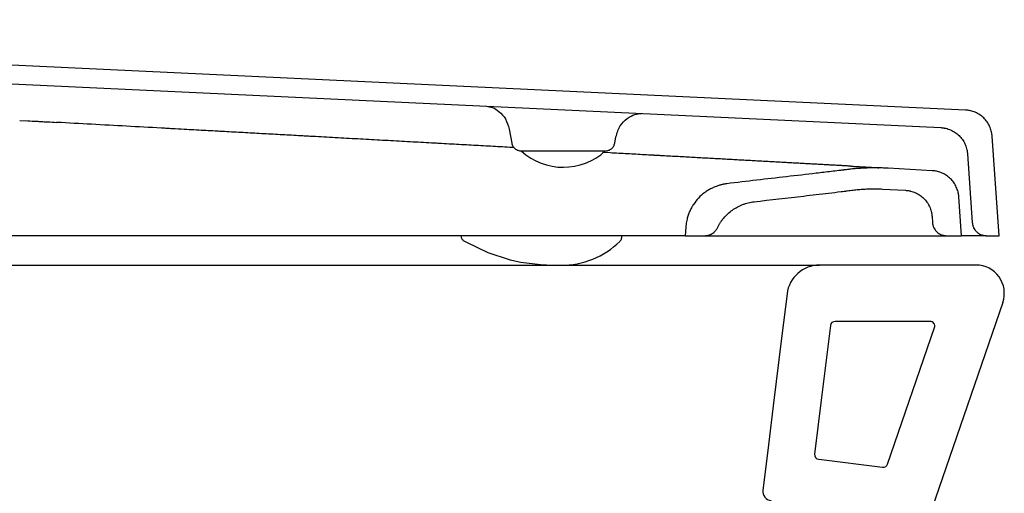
# Model space of a CAD drawing. Header units: millimetres. Extents: x 3783.817 to 3784.418, y 1722.737 to 1723.591.
# Tile 4 of 4: x 3784.208 to 3784.418, y 1723.078 to 1723.179. Entities that reach past the tile are written whole.
import ezdxf

# ---------------------------------------------------------------- set-up
doc = ezdxf.new("R2010")
doc.units = ezdxf.units.MM
doc.layers.add('SANINDUSA', color=3, linetype='Continuous')

msp = doc.modelspace()

# ---------------------------------------------------------------- linework, layer by layer
at = {"layer": 'SANINDUSA'}
for p, q in [((3784.409468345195, 1723.159981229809), (3784.001105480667, 1723.17923913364)), ((3784.009242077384, 1723.174850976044), (3784.404217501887, 1723.156224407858)), ((3784.207757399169, 1723.157778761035), (3784.20946133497, 1723.157685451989)), ((3784.215657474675, 1723.157344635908), (3784.215630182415, 1723.157346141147)), ((3784.31218314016, 1723.155906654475), (3784.312710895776, 1723.152913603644)), ((3784.334691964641, 1723.152913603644), (3784.334925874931, 1723.15424017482)), ((3784.416655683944, 1723.133175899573), (3784.415171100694, 1723.154406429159)), ((3784.313208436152, 1723.151964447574), (3784.312271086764, 1723.152016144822)), ((3784.314720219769, 1723.151265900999), (3784.332682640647, 1723.151265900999)), ((3784.333678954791, 1723.150835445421), (3784.332050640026, 1723.1509252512)), ((3784.409920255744, 1723.150649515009), (3784.410946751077, 1723.135966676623)), ((3784.39100701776, 1723.147673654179), (3784.391032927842, 1723.147672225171)), ((3784.402420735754, 1723.147044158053), (3784.392979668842, 1723.14756485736)), ((3784.391789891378, 1723.143123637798), (3784.396699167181, 1723.142852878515)), ((3784.40865581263, 1723.133175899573), (3784.408075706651, 1723.141471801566)), ((3784.402354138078, 1723.137280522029), (3784.402446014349, 1723.135966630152)), ((3784.349838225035, 1723.135025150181), (3784.349708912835, 1723.133175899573)), ((3784.356562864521, 1723.134862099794), (3784.35656721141, 1723.134862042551)), ((3784.349708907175, 1723.133175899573), (3784.063845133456, 1723.133175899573)), ((3784.349708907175, 1723.133175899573), (3784.353870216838, 1723.133175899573)), ((3784.353870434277, 1723.133175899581), (3784.405438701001, 1723.133175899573)), ((3784.405438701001, 1723.133175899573), (3784.408655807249, 1723.133175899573)), ((3784.413939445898, 1723.133175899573), (3784.41665567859, 1723.133175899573)), ((3784.045992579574, 1723.126909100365), (3784.378375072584, 1723.126909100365)), ((3784.411773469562, 1723.126909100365), (3784.378375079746, 1723.126909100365)), ((3784.367261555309, 1723.086834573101), (3784.366286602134, 1723.078894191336))]:
    msp.add_line(p, q, dxfattribs=at)
at = {"layer": 'SANINDUSA', "flags": 128}
for points in [[(3784.302486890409, 1723.132093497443), (3784.302909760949, 1723.131864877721), (3784.303025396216, 1723.131800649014), (3784.303052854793, 1723.131785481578), (3784.303066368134, 1723.131778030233), (3784.303067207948, 1723.131777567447), (3784.303067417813, 1723.131777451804), (3784.303067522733, 1723.131777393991), (3784.303067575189, 1723.131777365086), (3784.303067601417, 1723.131777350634), (3784.30306761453, 1723.131777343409), (3784.303067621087, 1723.131777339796), (3784.303067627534, 1723.131777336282), (3784.30764230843, 1723.129571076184), (3784.312353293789, 1723.128007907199), (3784.314631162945, 1723.127520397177), (3784.318874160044, 1723.127012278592), (3784.320155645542, 1723.126944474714), (3784.320924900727, 1723.126921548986), (3784.321709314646, 1723.126910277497), (3784.322251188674, 1723.126908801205), (3784.322403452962, 1723.126909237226), (3784.322482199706, 1723.126909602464), (3784.322502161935, 1723.126909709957), (3784.322512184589, 1723.126909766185), (3784.322514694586, 1723.126909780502), (3784.322515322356, 1723.126909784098), (3784.322515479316, 1723.126909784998), (3784.322515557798, 1723.126909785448), (3784.322515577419, 1723.12690978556), (3784.322515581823, 1723.126909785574), (3784.322527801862, 1723.126909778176), (3784.322788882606, 1723.126910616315), (3784.323200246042, 1723.126913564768)], [(3784.371427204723, 1723.120762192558), (3784.370340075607, 1723.111908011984), (3784.368498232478, 1723.096906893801), (3784.367261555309, 1723.086834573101)]]:
    msp.add_lwpolyline(points, dxfattribs=at)
for points in [[(3784.417446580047, 1723.118955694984), (3784.393976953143, 1723.050795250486), (3784.367261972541, 1722.973209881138), (3784.342519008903, 1722.901351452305, 0.09010934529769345), (3784.341437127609, 1722.894283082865), (3784.343055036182, 1722.83620961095), (3784.344438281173, 1722.78655936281), (3784.345764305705, 1722.73896481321)], [(3784.392886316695, 1723.084486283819), (3784.402905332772, 1723.11358353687, 0.5150341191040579), (3784.401959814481, 1723.114909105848), (3784.381668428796, 1723.114909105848, 0.3788661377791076), (3784.380675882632, 1723.114030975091), (3784.378720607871, 1723.098106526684), (3784.377308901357, 1723.086608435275, 0.4142111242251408), (3784.378179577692, 1723.085494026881), (3784.391818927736, 1723.083819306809)]]:
    msp.add_lwpolyline(points, format="xyb", dxfattribs=at)
at = {"layer": 'SANINDUSA'}
for centre, radius, start, end in [((3784.323695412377, 1723.161019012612), 0.01324676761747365, 227.6177109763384, 312.5815556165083), ((3784.323449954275, 1723.144452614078), 0.01754082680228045, 269.1843194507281, 314.4734662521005), ((3784.378375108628, 1723.119909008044), 0.007000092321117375, 90.00023642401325, 172.9992754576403), ((3784.411773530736, 1723.120909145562), 0.005999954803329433, 340.9994307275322, 90.00058415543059), ((3784.391940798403, 1723.084811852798), 0.001, 262.9999235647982, 340.9999500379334), ((3784.36827168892, 1723.078650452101), 0.001999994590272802, 172.9999651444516, 263.0000270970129)]:
    msp.add_arc(centre, radius, start, end, dxfattribs=at)
for points, knots in [([(3784.307325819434, 1723.160793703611), (3784.307730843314, 1723.16073347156), (3784.308553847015, 1723.160611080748), (3784.310086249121, 1723.159695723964), (3784.311526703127, 1723.158123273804), (3784.311962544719, 1723.156645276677), (3784.31218753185, 1723.155882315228)], [0, 0, 0, 0, 0.2339399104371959, 0.4753631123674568, 0.7291755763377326, 1, 1, 1, 1]), ([(3784.334926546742, 1723.154244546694), (3784.33517447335, 1723.155062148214), (3784.335653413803, 1723.15664157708), (3784.33727920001, 1723.158275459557), (3784.338997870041, 1723.159156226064), (3784.339909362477, 1723.159209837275), (3784.340355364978, 1723.159236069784)], [0, 0, 0, 0, 0.2738860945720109, 0.5290885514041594, 0.769578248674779, 1, 1, 1, 1]), ([(3784.41517110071, 1723.154406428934), (3784.415165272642, 1723.154478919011), (3784.415153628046, 1723.15462375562), (3784.415126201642, 1723.154839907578), (3784.415091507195, 1723.155054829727), (3784.415048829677, 1723.155268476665), (3784.41497320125, 1723.155586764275), (3784.414845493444, 1723.1560047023), (3784.414639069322, 1723.156509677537), (3784.414388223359, 1723.156993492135), (3784.413996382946, 1723.157605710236), (3784.413405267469, 1723.158300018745), (3784.412697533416, 1723.158876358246), (3784.412077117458, 1723.159254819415), (3784.41158698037, 1723.15949538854), (3784.411078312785, 1723.159690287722), (3784.410611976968, 1723.159821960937), (3784.410195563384, 1723.159905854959), (3784.40983329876, 1723.159957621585), (3784.409590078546, 1723.159973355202), (3784.409468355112, 1723.159981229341)], [0, 0, 0, 0, 0.02502138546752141, 0.04999322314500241, 0.07494852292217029, 0.09992036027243, 0.1249417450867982, 0.1875029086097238, 0.2500640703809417, 0.3124115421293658, 0.3747590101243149, 0.4998950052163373, 0.6243355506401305, 0.6870047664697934, 0.749673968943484, 0.8119370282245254, 0.8742000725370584, 0.9161594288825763, 0.9580406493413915, 1, 1, 1, 1]), ([(3784.20946133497, 1723.157685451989), (3784.210093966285, 1723.157650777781), (3784.211042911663, 1723.157598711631), (3784.21207093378, 1723.157542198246), (3784.212466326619, 1723.157520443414), (3784.212547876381, 1723.157515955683), (3784.212546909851, 1723.157516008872), (3784.212548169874, 1723.157515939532), (3784.21255005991, 1723.157515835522), (3784.212554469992, 1723.157515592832), (3784.212563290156, 1723.157515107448), (3784.212580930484, 1723.157514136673), (3784.212636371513, 1723.157511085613), (3784.213009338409, 1723.157490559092), (3784.214017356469, 1723.157435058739), (3784.214985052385, 1723.15738172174), (3784.215630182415, 1723.157346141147)], [0, 0, 0, 0, 0.1250000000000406, 0.187500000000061, 0.2031250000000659, 0.2031250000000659, 0.2036132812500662, 0.2036132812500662, 0.2041015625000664, 0.2050781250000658, 0.2070312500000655, 0.2109375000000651, 0.2187500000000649, 0.2500000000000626, 0.5000000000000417, 1, 1, 1, 1]), ([(3784.243431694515, 1723.155812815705), (3784.242601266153, 1723.155858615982), (3784.241355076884, 1723.155927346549), (3784.240056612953, 1723.1559989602), (3784.239563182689, 1723.156026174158), (3784.23947228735, 1723.156031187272), (3784.239433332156, 1723.156033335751), (3784.239413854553, 1723.156034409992), (3784.239402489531, 1723.156035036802), (3784.239383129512, 1723.156036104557), (3784.239218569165, 1723.156045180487), (3784.238744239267, 1723.15607134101), (3784.235801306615, 1723.156233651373), (3784.233012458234, 1723.156387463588), (3784.225574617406, 1723.156797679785), (3784.22061558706, 1723.15707118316), (3784.215657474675, 1723.157344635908)], [0, 0, 0, 0, 0.1250000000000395, 0.1875000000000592, 0.1953125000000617, 0.1992187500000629, 0.2011718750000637, 0.2011718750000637, 0.2021484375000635, 0.2021484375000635, 0.2031250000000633, 0.2187500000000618, 0.2500000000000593, 0.5000000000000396, 0.5000000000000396, 1, 1, 1, 1]), ([(3784.251430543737, 1723.155371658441), (3784.251099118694, 1723.155389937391), (3784.250601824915, 1723.155417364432), (3784.250021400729, 1723.15544937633), (3784.249731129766, 1723.155465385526), (3784.249585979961, 1723.155473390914), (3784.249513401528, 1723.155477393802), (3784.249477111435, 1723.155479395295), (3784.24945896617, 1723.155480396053), (3784.249451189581, 1723.155480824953), (3784.249446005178, 1723.155481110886), (3784.249442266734, 1723.155481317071), (3784.249440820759, 1723.15548139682)], [0, 0, 0, 0, 0.4999999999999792, 0.7499999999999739, 0.8749999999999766, 0.9374999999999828, 0.9687499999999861, 0.9843749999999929, 0.9921874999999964, 0.9960937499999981, 0.9960937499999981, 1, 1, 1, 1]), ([(3784.404217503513, 1723.156224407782), (3784.404290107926, 1723.156220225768), (3784.404435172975, 1723.156211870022), (3784.404651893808, 1723.156189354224), (3784.40486755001, 1723.156159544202), (3784.405082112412, 1723.156121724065), (3784.405402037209, 1723.156053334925), (3784.405822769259, 1723.155935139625), (3784.406332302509, 1723.155740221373), (3784.406821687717, 1723.155500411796), (3784.407442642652, 1723.155122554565), (3784.408150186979, 1723.154547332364), (3784.408742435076, 1723.153852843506), (3784.409134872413, 1723.153241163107), (3784.409386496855, 1723.15275660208), (3784.409592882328, 1723.152252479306), (3784.409735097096, 1723.15178924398), (3784.409828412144, 1723.151374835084), (3784.409888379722, 1723.151013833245), (3784.409909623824, 1723.150771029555), (3784.409920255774, 1723.150649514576)], [0, 0, 0, 0, 0.02502138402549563, 0.04999321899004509, 0.07494851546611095, 0.09992034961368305, 0.1249417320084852, 0.1875029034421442, 0.2500640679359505, 0.312411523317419, 0.3747589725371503, 0.4998949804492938, 0.624335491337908, 0.6870047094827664, 0.7496739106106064, 0.8119369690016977, 0.8742000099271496, 0.9161593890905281, 0.9580406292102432, 1, 1, 1, 1]), ([(3784.26964498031, 1723.154367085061), (3784.269241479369, 1723.154389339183), (3784.26863566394, 1723.154422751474), (3784.267927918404, 1723.154461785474), (3784.267573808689, 1723.154481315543), (3784.267396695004, 1723.154491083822), (3784.267308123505, 1723.154495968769), (3784.267263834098, 1723.154498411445), (3784.267241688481, 1723.154499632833), (3784.267232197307, 1723.154500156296), (3784.267225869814, 1723.154500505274), (3784.267221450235, 1723.154500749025), (3784.267219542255, 1723.154500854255)], [0, 0, 0, 0, 0.4999999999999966, 0.7500000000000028, 0.8750000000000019, 0.9375000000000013, 0.9687499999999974, 0.9843749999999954, 0.992187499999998, 0.996093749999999, 0.996093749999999, 1, 1, 1, 1]), ([(3784.297758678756, 1723.152816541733), (3784.297404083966, 1723.152836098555), (3784.296871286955, 1723.152865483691), (3784.296248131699, 1723.152899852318), (3784.295936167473, 1723.152917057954), (3784.295780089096, 1723.152925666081), (3784.295713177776, 1723.152929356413), (3784.29566856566, 1723.152931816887), (3784.295644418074, 1723.152933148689), (3784.29562394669, 1723.152934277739)], [0, 0, 0, 0, 0.500000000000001, 0.7500000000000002, 0.8750000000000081, 0.9375000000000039, 0.9687500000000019, 0.9687500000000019, 1, 1, 1, 1]), ([(3784.312710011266, 1723.152918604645), (3784.312774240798, 1723.152693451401), (3784.312902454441, 1723.152244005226), (3784.313380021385, 1723.151707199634), (3784.314002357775, 1723.151337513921), (3784.314481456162, 1723.151289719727), (3784.314720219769, 1723.151265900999)], [0, 0, 0, 0, 0.2518336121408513, 0.5027049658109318, 0.7521679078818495, 1, 1, 1, 1]), ([(3784.332682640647, 1723.151265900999), (3784.332921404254, 1723.151289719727), (3784.333400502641, 1723.151337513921), (3784.334022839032, 1723.151707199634), (3784.334500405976, 1723.152244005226), (3784.334628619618, 1723.152693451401), (3784.33469284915, 1723.152918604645)], [0, 0, 0, 0, 0.2478320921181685, 0.4972950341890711, 0.7481663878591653, 1, 1, 1, 1]), ([(3784.344482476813, 1723.150239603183), (3784.344199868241, 1723.150255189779), (3784.343774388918, 1723.150278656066), (3784.343275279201, 1723.15030618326), (3784.343025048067, 1723.150319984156), (3784.342899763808, 1723.150326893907), (3784.342837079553, 1723.150330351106), (3784.342810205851, 1723.150331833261), (3784.342792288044, 1723.150332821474), (3784.342782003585, 1723.150333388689), (3784.342774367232, 1723.150333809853)], [0, 0, 0, 0, 0.4999999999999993, 0.7499999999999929, 0.8749999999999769, 0.9374999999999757, 0.9687499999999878, 0.9843749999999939, 0.9843749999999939, 1, 1, 1, 1]), ([(3784.362953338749, 1723.149220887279), (3784.362716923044, 1723.149233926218), (3784.362360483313, 1723.149253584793), (3784.361941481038, 1723.149276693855), (3784.361731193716, 1723.149288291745), (3784.36162585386, 1723.149294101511), (3784.361580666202, 1723.149296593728), (3784.361550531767, 1723.14929825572), (3784.3615362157, 1723.149299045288), (3784.361520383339, 1723.149299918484)], [0, 0, 0, 0, 0.4999999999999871, 0.7499999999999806, 0.8749999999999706, 0.9374999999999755, 0.9687499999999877, 0.9687499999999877, 1, 1, 1, 1]), ([(3784.376722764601, 1723.148461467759), (3784.376541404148, 1723.148471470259), (3784.376267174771, 1723.148486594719), (3784.375943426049, 1723.1485044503), (3784.375780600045, 1723.148513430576), (3784.37569894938, 1723.148517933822), (3784.375663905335, 1723.148519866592), (3784.375640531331, 1723.148521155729), (3784.375629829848, 1723.148521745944), (3784.375617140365, 1723.148522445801)], [0, 0, 0, 0, 0.5000000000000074, 0.7500000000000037, 0.8749999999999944, 0.9375000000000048, 0.9687500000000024, 0.9687500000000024, 1, 1, 1, 1]), ([(3784.38402032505, 1723.147254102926), (3784.383893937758, 1723.147238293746), (3784.383767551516, 1723.147222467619), (3784.383577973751, 1723.147198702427), (3784.383509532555, 1723.147190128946), (3784.383377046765, 1723.147173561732), (3784.383045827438, 1723.14713220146), (3784.382184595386, 1723.147025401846), (3784.381389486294, 1723.146928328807), (3784.379799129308, 1723.146735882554), (3784.378738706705, 1723.146609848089), (3784.375557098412, 1723.146236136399), (3784.373435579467, 1723.145992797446), (3784.367071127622, 1723.145262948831), (3784.362828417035, 1723.144775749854), (3784.358588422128, 1723.144252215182)], [0, 0, 0, 0, 0.01562500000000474, 0.01562500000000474, 0.0234375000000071, 0.0234375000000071, 0.03125000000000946, 0.06250000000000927, 0.1250000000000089, 0.1250000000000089, 0.250000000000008, 0.250000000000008, 0.5000000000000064, 0.5000000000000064, 1, 1, 1, 1]), ([(3784.392979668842, 1723.14756485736), (3784.392766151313, 1723.147575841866), (3784.392339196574, 1723.147597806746), (3784.391698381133, 1723.147620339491), (3784.391057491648, 1723.14763523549), (3784.390416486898, 1723.147641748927), (3784.389775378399, 1723.147640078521), (3784.389134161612, 1723.147630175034), (3784.388332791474, 1723.147607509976), (3784.387371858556, 1723.147563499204), (3784.386252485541, 1723.147486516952), (3784.385134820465, 1723.147386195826), (3784.384391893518, 1723.147298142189), (3784.38402032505, 1723.147254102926)], [0, 0, 0, 0, 0.07145094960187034, 0.1428750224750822, 0.2142839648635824, 0.2856895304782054, 0.3571034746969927, 0.4285375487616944, 0.5000034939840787, 0.6250226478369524, 0.7499864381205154, 0.8749578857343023, 1, 1, 1, 1]), ([(3784.385062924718, 1723.148001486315), (3784.385172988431, 1723.147995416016), (3784.385393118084, 1723.147983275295), (3784.385606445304, 1723.147971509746), (3784.385713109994, 1723.147965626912)], [0, 0, 0, 0, 0.4999949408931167, 1, 1, 1, 1]), ([(3784.385713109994, 1723.147965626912), (3784.385818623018, 1723.147959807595), (3784.386029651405, 1723.147948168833), (3784.38623385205, 1723.147936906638), (3784.386335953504, 1723.147931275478)], [0, 0, 0, 0, 0.4999944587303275, 1, 1, 1, 1]), ([(3784.386335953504, 1723.147931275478), (3784.386436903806, 1723.147925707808), (3784.386638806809, 1723.147914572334), (3784.386833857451, 1723.147903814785), (3784.386931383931, 1723.147898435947)], [0, 0, 0, 0, 0.4999940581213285, 1, 1, 1, 1]), ([(3784.386931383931, 1723.147898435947), (3784.387027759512, 1723.147893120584), (3784.38722051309, 1723.147882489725), (3784.387406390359, 1723.147872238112), (3784.387499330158, 1723.147867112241)], [0, 0, 0, 0, 0.4999937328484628, 1, 1, 1, 1]), ([(3784.387499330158, 1723.147867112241), (3784.38759111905, 1723.147862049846), (3784.387774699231, 1723.147851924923), (3784.387951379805, 1723.147842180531), (3784.388039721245, 1723.147837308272)], [0, 0, 0, 0, 0.4999934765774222, 1, 1, 1, 1]), ([(3784.388039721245, 1723.147837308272), (3784.388126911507, 1723.147832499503), (3784.388301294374, 1723.147822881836), (3784.388468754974, 1723.14781364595), (3784.388552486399, 1723.147809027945)], [0, 0, 0, 0, 0.4999932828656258, 1, 1, 1, 1]), ([(3784.388552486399, 1723.147809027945), (3784.388649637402, 1723.147803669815), (3784.388843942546, 1723.147792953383), (3784.389028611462, 1723.147782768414), (3784.389120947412, 1723.147777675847)], [0, 0, 0, 0, 0.4999919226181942, 1, 1, 1, 1]), ([(3784.389120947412, 1723.147777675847), (3784.389211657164, 1723.147772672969), (3784.389393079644, 1723.147762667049), (3784.389564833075, 1723.147753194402), (3784.3896507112, 1723.147748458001)], [0, 0, 0, 0, 0.4999917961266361, 1, 1, 1, 1]), ([(3784.3896507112, 1723.147748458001), (3784.389734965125, 1723.147743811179), (3784.389903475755, 1723.147734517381), (3784.390062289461, 1723.147725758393), (3784.390141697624, 1723.147721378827)], [0, 0, 0, 0, 0.499991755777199, 0.9999999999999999, 0.9999999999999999, 0.9999999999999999, 0.9999999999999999]), ([(3784.390141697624, 1723.147721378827), (3784.390219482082, 1723.147717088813), (3784.390375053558, 1723.147708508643), (3784.390520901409, 1723.147700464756), (3784.390593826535, 1723.147696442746)], [0, 0, 0, 0, 0.4999917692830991, 0.9999999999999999, 0.9999999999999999, 0.9999999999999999, 0.9999999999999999]), ([(3784.390593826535, 1723.147696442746), (3784.390665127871, 1723.147692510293), (3784.390807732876, 1723.147684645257), (3784.390940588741, 1723.147677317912), (3784.39100701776, 1723.147673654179)], [0, 0, 0, 0, 0.4999918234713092, 0.9999999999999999, 0.9999999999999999, 0.9999999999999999, 0.9999999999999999]), ([(3784.408075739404, 1723.141471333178), (3784.408069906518, 1723.141543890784), (3784.408058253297, 1723.141688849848), (3784.408030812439, 1723.141905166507), (3784.407996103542, 1723.142120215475), (3784.407953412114, 1723.142333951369), (3784.407878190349, 1723.142650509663), (3784.40775172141, 1723.143065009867), (3784.407547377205, 1723.143566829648), (3784.407298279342, 1723.144049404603), (3784.406909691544, 1723.144658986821), (3784.406323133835, 1723.145351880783), (3784.405622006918, 1723.145927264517), (3784.405006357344, 1723.146306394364), (3784.404520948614, 1723.146547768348), (3784.404015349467, 1723.146744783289), (3784.403551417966, 1723.146878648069), (3784.403138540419, 1723.14696446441), (3784.402781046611, 1723.147018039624), (3784.402540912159, 1723.147035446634), (3784.402420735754, 1723.147044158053)], [0, 0, 0, 0, 0.02518127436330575, 0.05030835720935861, 0.07541445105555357, 0.1005328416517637, 0.1256967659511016, 0.1879680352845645, 0.250239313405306, 0.3129134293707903, 0.3755875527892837, 0.5000584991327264, 0.6251990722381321, 0.6875614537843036, 0.7499238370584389, 0.8124880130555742, 0.8750521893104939, 0.9167266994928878, 0.9583254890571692, 1, 1, 1, 1]), ([(3784.358588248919, 1723.144252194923), (3784.358493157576, 1723.144239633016), (3784.358303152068, 1723.14421453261), (3784.358019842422, 1723.144166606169), (3784.357738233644, 1723.144111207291), (3784.357458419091, 1723.144047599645), (3784.357180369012, 1723.143975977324), (3784.356720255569, 1723.143843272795), (3784.356086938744, 1723.143620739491), (3784.355301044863, 1723.143265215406), (3784.354548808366, 1723.14284386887), (3784.353598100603, 1723.142197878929), (3784.352519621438, 1723.141240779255), (3784.351621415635, 1723.140111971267), (3784.35102716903, 1723.139128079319), (3784.350646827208, 1723.138353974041), (3784.35033472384, 1723.137551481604), (3784.350119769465, 1723.136817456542), (3784.34997865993, 1723.136163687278), (3784.349887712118, 1723.13559680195), (3784.349854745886, 1723.135215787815), (3784.349838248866, 1723.135025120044)], [0, 0, 0, 0, 0.02088884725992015, 0.04173877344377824, 0.06256689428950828, 0.08339037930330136, 0.1042264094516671, 0.1250921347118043, 0.1876763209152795, 0.250221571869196, 0.3127313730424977, 0.375216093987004, 0.5002996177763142, 0.6251174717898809, 0.6877517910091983, 0.7503777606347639, 0.8127185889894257, 0.875062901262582, 0.9167299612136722, 0.9583298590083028, 0.9999999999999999, 0.9999999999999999, 0.9999999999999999, 0.9999999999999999]), ([(3784.364389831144, 1723.140418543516), (3784.367925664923, 1723.140835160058), (3784.371462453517, 1723.141235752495), (3784.376767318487, 1723.141847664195), (3784.378535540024, 1723.142053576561), (3784.38118742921, 1723.142370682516), (3784.382292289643, 1723.142504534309), (3784.383507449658, 1723.142654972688), (3784.383838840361, 1723.142696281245), (3784.384059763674, 1723.142723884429), (3784.384171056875, 1723.142737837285), (3784.384697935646, 1723.142803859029), (3784.385119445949, 1723.142856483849), (3784.385540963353, 1723.142908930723)], [0, 0, 0, 0, 0.500000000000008, 0.500000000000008, 0.75000000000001, 0.75000000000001, 0.875000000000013, 0.9062500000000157, 0.9218750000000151, 0.9218750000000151, 0.9375000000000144, 0.9375000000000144, 1, 1, 1, 1]), ([(3784.385540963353, 1723.142908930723), (3784.385729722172, 1723.142931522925), (3784.386107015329, 1723.142976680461), (3784.386673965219, 1723.143032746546), (3784.387241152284, 1723.143080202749), (3784.387808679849, 1723.143118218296), (3784.388376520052, 1723.143147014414), (3784.388944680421, 1723.14316653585), (3784.389513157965, 1723.143176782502), (3784.390081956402, 1723.143177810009), (3784.390651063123, 1723.143169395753), (3784.391220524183, 1723.14315237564), (3784.391600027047, 1723.143133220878), (3784.391789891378, 1723.143123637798)], [0, 0, 0, 0, 0.09108977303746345, 0.1820712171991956, 0.272968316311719, 0.3638051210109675, 0.4546057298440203, 0.5453942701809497, 0.636194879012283, 0.7270316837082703, 0.8179287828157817, 0.9089102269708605, 1, 1, 1, 1]), ([(3784.396699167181, 1723.142852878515), (3784.396771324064, 1723.142848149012), (3784.396915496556, 1723.142838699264), (3784.39713081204, 1723.142814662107), (3784.397345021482, 1723.142783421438), (3784.397558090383, 1723.142744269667), (3784.397875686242, 1723.142674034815), (3784.398293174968, 1723.142553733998), (3784.398799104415, 1723.142356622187), (3784.399285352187, 1723.142114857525), (3784.399901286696, 1723.141735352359), (3784.400603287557, 1723.141159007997), (3784.4011896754, 1723.140465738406), (3784.401577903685, 1723.139855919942), (3784.401826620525, 1723.139373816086), (3784.402031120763, 1723.138871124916), (3784.402171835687, 1723.138409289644), (3784.402263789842, 1723.137997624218), (3784.402322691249, 1723.137640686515), (3784.402343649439, 1723.137400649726), (3784.402354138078, 1723.137280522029)], [0, 0, 0, 0, 0.02501665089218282, 0.04998432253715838, 0.0749356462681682, 0.0999033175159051, 0.124919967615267, 0.1874599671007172, 0.2499999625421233, 0.312539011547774, 0.375078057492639, 0.5000283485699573, 0.6249815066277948, 0.6874242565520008, 0.749867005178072, 0.8124080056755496, 0.8749490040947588, 0.9166579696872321, 0.9582910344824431, 1, 1, 1, 1]), ([(3784.356567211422, 1723.134862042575), (3784.356613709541, 1723.134955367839), (3784.356706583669, 1723.135141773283), (3784.356856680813, 1723.135415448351), (3784.357014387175, 1723.135684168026), (3784.357180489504, 1723.135947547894), (3784.357354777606, 1723.136205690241), (3784.357537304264, 1723.136458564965), (3784.357728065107, 1723.136706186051), (3784.358124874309, 1723.137189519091), (3784.358775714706, 1723.137868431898), (3784.359750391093, 1723.138657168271), (3784.360815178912, 1723.139320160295), (3784.361766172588, 1723.139756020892), (3784.362553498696, 1723.140031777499), (3784.363155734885, 1723.140200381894), (3784.36376797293, 1723.140333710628), (3784.364182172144, 1723.140390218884), (3784.36438983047, 1723.140418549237)], [0, 0, 0, 0, 0.03126734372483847, 0.06245257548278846, 0.0935860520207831, 0.1246982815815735, 0.1558198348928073, 0.186981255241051, 0.2182129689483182, 0.2495451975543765, 0.3745136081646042, 0.4994320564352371, 0.6246301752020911, 0.7497142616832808, 0.8122691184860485, 0.8746712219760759, 0.9371665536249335, 1, 1, 1, 1]), ([(3784.402446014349, 1723.135966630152), (3784.402449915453, 1723.13591987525), (3784.402457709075, 1723.135826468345), (3784.402477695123, 1723.135687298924), (3784.402503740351, 1723.135549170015), (3784.402547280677, 1723.135366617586), (3784.40261762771, 1723.135142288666), (3784.402763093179, 1723.134796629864), (3784.403004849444, 1723.134391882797), (3784.403379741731, 1723.133969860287), (3784.40382742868, 1723.133624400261), (3784.404247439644, 1723.133411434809), (3784.404602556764, 1723.133290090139), (3784.404876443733, 1723.133224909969), (3784.405155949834, 1723.133183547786), (3784.405344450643, 1723.133178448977), (3784.405438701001, 1723.133175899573)], [0, 0, 0, 0, 0.03127953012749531, 0.06249021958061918, 0.09370089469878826, 0.1249803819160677, 0.1875948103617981, 0.2502091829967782, 0.3747532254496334, 0.4999824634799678, 0.6244402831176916, 0.7496677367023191, 0.8120104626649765, 0.8743531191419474, 0.9371765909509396, 1, 1, 1, 1]), ([(3784.410946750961, 1723.135966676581), (3784.410950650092, 1723.135919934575), (3784.41095843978, 1723.13582655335), (3784.410978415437, 1723.135687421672), (3784.411004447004, 1723.135549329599), (3784.41104796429, 1723.1353668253), (3784.411118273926, 1723.135142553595), (3784.41126366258, 1723.134796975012), (3784.411505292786, 1723.13439230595), (3784.411879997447, 1723.133970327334), (3784.412327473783, 1723.133624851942), (3784.412747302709, 1723.133411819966), (3784.413102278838, 1723.133290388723), (3784.413376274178, 1723.13322507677), (3784.413656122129, 1723.133183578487), (3784.413845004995, 1723.133178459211), (3784.413939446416, 1723.133175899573)], [0, 0, 0, 0, 0.03127048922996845, 0.06247221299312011, 0.09367394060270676, 0.1249444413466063, 0.1875405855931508, 0.2501367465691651, 0.3746454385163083, 0.4998384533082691, 0.6242603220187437, 0.7494524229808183, 0.8117762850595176, 0.8741001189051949, 0.9370500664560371, 1, 1, 1, 1]), ([(3784.353870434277, 1723.133175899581), (3784.35392636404, 1723.133176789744), (3784.354037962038, 1723.133178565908), (3784.354204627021, 1723.133193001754), (3784.354369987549, 1723.133216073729), (3784.354534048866, 1723.133248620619), (3784.354777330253, 1723.133311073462), (3784.355093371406, 1723.133425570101), (3784.355464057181, 1723.133622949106), (3784.355804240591, 1723.133869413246), (3784.356073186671, 1723.134129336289), (3784.35627992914, 1723.134381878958), (3784.356437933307, 1723.134613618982), (3784.356524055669, 1723.134779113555), (3784.356567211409, 1723.134862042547)], [0, 0, 0, 0, 0.05007206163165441, 0.09990998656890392, 0.1496696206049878, 0.19950754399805, 0.2495796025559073, 0.3744859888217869, 0.4993923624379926, 0.6244113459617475, 0.7494303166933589, 0.8330757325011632, 0.9163545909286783, 1, 1, 1, 1]), ([(3784.301896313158, 1723.133175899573), (3784.301898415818, 1723.133142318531), (3784.301900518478, 1723.133108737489), (3784.301902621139, 1723.133075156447), (3784.301908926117, 1723.132974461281), (3784.301921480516, 1723.132773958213), (3784.302047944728, 1723.132497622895), (3784.302232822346, 1723.132257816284), (3784.302402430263, 1723.13214812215), (3784.302486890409, 1723.132093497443)], [-0.08439235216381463, -0.08439235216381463, -0.08439235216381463, -0.08439235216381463, 0, 0, 0, 0.2530565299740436, 0.5038832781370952, 0.7529473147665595, 1, 1, 1, 1]), ([(3784.335738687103, 1723.131935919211), (3784.335810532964, 1723.132014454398), (3784.335954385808, 1723.132171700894), (3784.336104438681, 1723.132455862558), (3784.336203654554, 1723.132761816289), (3784.336215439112, 1723.132974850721), (3784.336221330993, 1723.133081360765), (3784.336223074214, 1723.133112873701), (3784.336224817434, 1723.133144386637), (3784.336226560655, 1723.133175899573)], [0, 0, 0, 0, 0.249591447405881, 0.4997426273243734, 0.7498881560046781, 1, 1, 1, 1.074000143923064, 1.074000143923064, 1.074000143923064, 1.074000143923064]), ([(3784.413939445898, 1723.133175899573), (3784.413821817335, 1723.133175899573), (3784.413586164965, 1723.133175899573), (3784.411874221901, 1723.133175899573), (3784.409830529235, 1723.133175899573), (3784.40865581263, 1723.133175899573)], [0, 0, 0, 0, 0.3373621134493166, 0.6758577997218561, 1, 1, 1, 1])]:
    msp.add_open_spline(points, degree=3, knots=knots, dxfattribs=at)
for points in [[(3784.245437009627, 1723.15570221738), (3784.244768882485, 1723.155739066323), (3784.244100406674, 1723.155775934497), (3784.243431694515, 1723.155812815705)], [(3784.247440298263, 1723.15559173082), (3784.246772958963, 1723.155628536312), (3784.246105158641, 1723.15566536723), (3784.245437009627, 1723.15570221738)], [(3784.249440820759, 1723.15548139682), (3784.248774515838, 1723.155518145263), (3784.248107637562, 1723.155554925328), (3784.247440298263, 1723.15559173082)], [(3784.253417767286, 1723.155262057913), (3784.252755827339, 1723.155298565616), (3784.252093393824, 1723.155335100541), (3784.251430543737, 1723.155371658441)], [(3784.255402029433, 1723.155152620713), (3784.254741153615, 1723.155189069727), (3784.254079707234, 1723.155225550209), (3784.253417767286, 1723.155262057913)], [(3784.257382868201, 1723.155043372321), (3784.256723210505, 1723.155079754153), (3784.25606290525, 1723.155116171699), (3784.255402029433, 1723.155152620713)], [(3784.259359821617, 1723.154934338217), (3784.258701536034, 1723.154970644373), (3784.258042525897, 1723.15500699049), (3784.257382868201, 1723.155043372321)], [(3784.261332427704, 1723.154825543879), (3784.260675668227, 1723.154861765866), (3784.260018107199, 1723.154898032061), (3784.259359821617, 1723.154934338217)], [(3784.26330022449, 1723.154717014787), (3784.262645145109, 1723.154753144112), (3784.261989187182, 1723.154789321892), (3784.261332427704, 1723.154825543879)], [(3784.265262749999, 1723.154608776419), (3784.264609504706, 1723.15464480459), (3784.263955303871, 1723.154680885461), (3784.26330022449, 1723.154717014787)], [(3784.267219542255, 1723.154500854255), (3784.266568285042, 1723.154536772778), (3784.265915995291, 1723.154572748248), (3784.265262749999, 1723.154608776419)], [(3784.272061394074, 1723.154233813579), (3784.271257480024, 1723.154278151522), (3784.270451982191, 1723.154322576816), (3784.26964498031, 1723.154367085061)], [(3784.274468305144, 1723.154101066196), (3784.273667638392, 1723.154145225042), (3784.272865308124, 1723.154189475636), (3784.272061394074, 1723.154233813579)], [(3784.276865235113, 1723.153968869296), (3784.27606797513, 1723.154012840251), (3784.275268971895, 1723.15405690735), (3784.274468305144, 1723.154101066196)], [(3784.279251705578, 1723.153837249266), (3784.27845801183, 1723.153881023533), (3784.277662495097, 1723.153924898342), (3784.276865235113, 1723.153968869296)], [(3784.281627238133, 1723.153706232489), (3784.280837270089, 1723.153749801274), (3784.280045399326, 1723.153793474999), (3784.279251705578, 1723.153837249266)], [(3784.283991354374, 1723.153575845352), (3784.283205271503, 1723.153619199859), (3784.282417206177, 1723.153662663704), (3784.281627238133, 1723.153706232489)], [(3784.286343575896, 1723.153446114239), (3784.285561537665, 1723.153489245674), (3784.284777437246, 1723.153532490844), (3784.283991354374, 1723.153575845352)], [(3784.288683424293, 1723.153317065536), (3784.287905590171, 1723.153359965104), (3784.287125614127, 1723.153402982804), (3784.286343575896, 1723.153446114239)], [(3784.291010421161, 1723.153188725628), (3784.290236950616, 1723.153231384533), (3784.289461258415, 1723.153274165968), (3784.288683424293, 1723.153317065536)], [(3784.293324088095, 1723.153061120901), (3784.292555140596, 1723.153103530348), (3784.291783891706, 1723.153146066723), (3784.291010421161, 1723.153188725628)], [(3784.29562394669, 1723.152934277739), (3784.294859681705, 1723.152976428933), (3784.294093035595, 1723.153018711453), (3784.293324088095, 1723.153061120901)], [(3784.299878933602, 1723.152699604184), (3784.299174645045, 1723.152738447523), (3784.298467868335, 1723.15277742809), (3784.297758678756, 1723.152816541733)], [(3784.301984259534, 1723.152583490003), (3784.301285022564, 1723.152622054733), (3784.30058322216, 1723.152660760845), (3784.299878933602, 1723.152699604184)], [(3784.304074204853, 1723.152468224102), (3784.303380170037, 1723.152506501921), (3784.302683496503, 1723.152544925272), (3784.301984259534, 1723.152583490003)], [(3784.306148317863, 1723.152353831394), (3784.305459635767, 1723.152391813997), (3784.304768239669, 1723.152429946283), (3784.304074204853, 1723.152468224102)], [(3784.308206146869, 1723.152240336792), (3784.307522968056, 1723.152278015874), (3784.30683699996, 1723.152315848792), (3784.306148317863, 1723.152353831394)], [(3784.310247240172, 1723.152127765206), (3784.309569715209, 1723.152165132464), (3784.308889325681, 1723.15220265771), (3784.308206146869, 1723.152240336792)], [(3784.312271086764, 1723.152016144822), (3784.311599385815, 1723.15205319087), (3784.310924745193, 1723.152090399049), (3784.310247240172, 1723.152127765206)], [(3784.335544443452, 1723.150732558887), (3784.334926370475, 1723.150766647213), (3784.33430451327, 1723.150800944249), (3784.333678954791, 1723.150835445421)], [(3784.337387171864, 1723.150630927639), (3784.336776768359, 1723.150664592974), (3784.336162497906, 1723.150698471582), (3784.335544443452, 1723.150732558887)], [(3784.341002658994, 1723.150431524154), (3784.339813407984, 1723.150497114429), (3784.338608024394, 1723.150563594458), (3784.337387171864, 1723.150630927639)], [(3784.342774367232, 1723.150333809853), (3784.342187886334, 1723.150366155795), (3784.341597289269, 1723.150398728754), (3784.341002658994, 1723.150431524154)], [(3784.346165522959, 1723.150146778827), (3784.345608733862, 1723.150177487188), (3784.345047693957, 1723.150208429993), (3784.344482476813, 1723.150239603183)], [(3784.347823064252, 1723.150055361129), (3784.347274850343, 1723.150085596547), (3784.346722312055, 1723.150116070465), (3784.346165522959, 1723.150146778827)], [(3784.349454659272, 1723.149965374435), (3784.348915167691, 1723.149995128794), (3784.34837127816, 1723.150025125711), (3784.347823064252, 1723.150055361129)], [(3784.351059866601, 1723.149876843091), (3784.350529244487, 1723.149906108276), (3784.349994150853, 1723.149935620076), (3784.349454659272, 1723.149965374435)], [(3784.352638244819, 1723.149789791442), (3784.352116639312, 1723.149818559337), (3784.351590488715, 1723.149847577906), (3784.351059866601, 1723.149876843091)], [(3784.354189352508, 1723.149704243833), (3784.353676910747, 1723.149732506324), (3784.353159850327, 1723.149761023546), (3784.352638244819, 1723.149789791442)], [(3784.355712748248, 1723.14962022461), (3784.355209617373, 1723.149647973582), (3784.354701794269, 1723.149675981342), (3784.354189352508, 1723.149704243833)], [(3784.35720799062, 1723.149537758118), (3784.356714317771, 1723.149564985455), (3784.356215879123, 1723.149592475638), (3784.355712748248, 1723.14962022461)], [(3784.358674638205, 1723.149456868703), (3784.358190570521, 1723.14948356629), (3784.357701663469, 1723.149510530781), (3784.35720799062, 1723.149537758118)], [(3784.360112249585, 1723.14937758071), (3784.359637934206, 1723.149403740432), (3784.35915870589, 1723.149430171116), (3784.358674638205, 1723.149456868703)], [(3784.361520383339, 1723.149299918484), (3784.361055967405, 1723.149325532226), (3784.360586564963, 1723.149351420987), (3784.360112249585, 1723.14937758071)], [(3784.364357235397, 1723.149143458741), (3784.363894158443, 1723.149168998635), (3784.363426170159, 1723.149194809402), (3784.362953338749, 1723.149220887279)], [(3784.365731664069, 1723.149067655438), (3784.365278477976, 1723.149092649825), (3784.364820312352, 1723.149117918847), (3784.364357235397, 1723.149143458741)], [(3784.367076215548, 1723.148993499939), (3784.366633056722, 1723.149017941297), (3784.366184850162, 1723.14904266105), (3784.365731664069, 1723.149067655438)], [(3784.368390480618, 1723.148921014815), (3784.367957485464, 1723.148944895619), (3784.367519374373, 1723.148969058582), (3784.367076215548, 1723.148993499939)], [(3784.369674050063, 1723.148850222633), (3784.369251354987, 1723.148873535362), (3784.368823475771, 1723.14889713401), (3784.368390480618, 1723.148921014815)], [(3784.370926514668, 1723.148781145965), (3784.370514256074, 1723.148803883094), (3784.370096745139, 1723.148826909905), (3784.369674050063, 1723.148850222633)], [(3784.372147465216, 1723.148713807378), (3784.371745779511, 1723.148735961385), (3784.371338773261, 1723.148758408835), (3784.370926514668, 1723.148781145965)], [(3784.373336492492, 1723.148648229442), (3784.372945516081, 1723.148669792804), (3784.372549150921, 1723.14869165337), (3784.372147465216, 1723.148713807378)], [(3784.374493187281, 1723.148584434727), (3784.374113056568, 1723.148605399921), (3784.373727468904, 1723.14862666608), (3784.373336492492, 1723.148648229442)], [(3784.375617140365, 1723.148522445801), (3784.375247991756, 1723.148542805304), (3784.374873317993, 1723.148563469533), (3784.374493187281, 1723.148584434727)], [(3784.377793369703, 1723.148402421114), (3784.377442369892, 1723.148421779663), (3784.377085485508, 1723.148441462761), (3784.376722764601, 1723.148461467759)], [(3784.378828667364, 1723.148345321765), (3784.378489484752, 1723.148364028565), (3784.378144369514, 1723.148383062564), (3784.377793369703, 1723.148402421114)], [(3784.379828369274, 1723.148290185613), (3784.379501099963, 1723.148308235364), (3784.379167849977, 1723.148326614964), (3784.378828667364, 1723.148345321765)], [(3784.380792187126, 1723.148237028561), (3784.38047692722, 1723.148254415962), (3784.380155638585, 1723.148272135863), (3784.379828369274, 1723.148290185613)], [(3784.381719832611, 1723.148185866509), (3784.381416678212, 1723.148202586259), (3784.381107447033, 1723.14821964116), (3784.380792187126, 1723.148237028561)], [(3784.382611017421, 1723.148136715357), (3784.382320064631, 1723.148152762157), (3784.382022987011, 1723.148169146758), (3784.381719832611, 1723.148185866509)], [(3784.383465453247, 1723.148089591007), (3784.38318679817, 1723.148104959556), (3784.382901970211, 1723.148120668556), (3784.382611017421, 1723.148136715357)], [(3784.384282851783, 1723.148044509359), (3784.38401659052, 1723.148059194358), (3784.383744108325, 1723.148074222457), (3784.383465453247, 1723.148089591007)], [(3784.385062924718, 1723.148001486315), (3784.384809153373, 1723.148015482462), (3784.384549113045, 1723.14802982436), (3784.384282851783, 1723.148044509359)]]:
    msp.add_open_spline(points, degree=3, dxfattribs=at)

doc.saveas('drawing.dxf')
